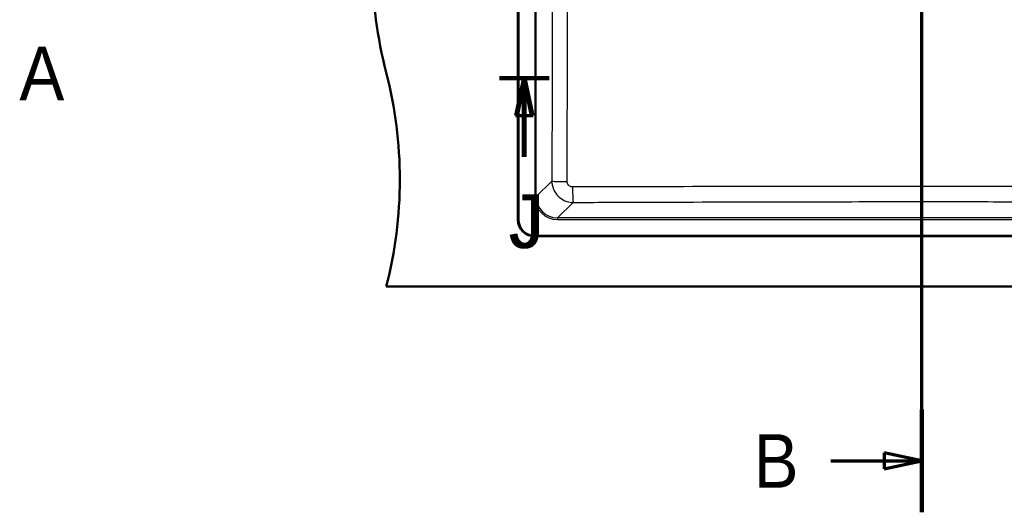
# Model space of a CAD drawing. Header units: millimetres. Extents: x 100 to 2000, y 93 to 4052.
# Tile 22 of 24: x 225 to 1144, y 3044 to 3504. Entities that reach past the tile are written whole.
import ezdxf

# ---------------------------------------------------------------- set-up
doc = ezdxf.new("R2010")
doc.units = ezdxf.units.MM
doc.header["$LTSCALE"] = 10
for name, color, linetype, lineweight in [('Section View Lines(ISO)', 7, 'Continuous', 70), ('Visible Edges(ISO)', 7, 'Continuous', 50), ('Visible Tangent Edges(ISO)', 7, 'Continuous', 25)]:
    doc.layers.add(name, color=color, linetype=linetype, lineweight=lineweight)
doc.styles.add('Text__5.0mm', font='arial.ttf', dxfattribs={"width": 0.9})

# ---------------------------------------------------------------- blocks, each defined once
blk = doc.blocks.new('2dTransSection0')
at = {"layer": 'Section View Lines(ISO)', "insert": (22.432, 342.901), "char_height": 5, "attachment_point": 7, "style": 'Text__5.0mm'}
blk.add_mtext('A', dxfattribs=at)
blk = doc.blocks.new('2dTransSection1')
at = {"layer": 'Section View Lines(ISO)', "linetype": 'Continuous'}
for p, q in [((106.675, 304.408), (106.675, 405.217)), ((106.675, 400.416), (103.175, 401.166)), ((103.175, 401.166), (103.175, 399.666)), ((98.187, 400.416), (103.175, 400.416)), ((103.175, 400.416), (106.675, 400.416)), ((103.175, 399.666), (106.675, 400.416)), ((106.675, 309.209), (103.175, 309.959)), ((103.175, 309.959), (103.175, 308.459)), ((98.187, 309.209), (103.175, 309.209)), ((103.175, 309.209), (106.675, 309.209)), ((103.175, 308.459), (106.675, 309.209))]:
    blk.add_line(p, q, dxfattribs=at)
at = {"layer": 'Section View Lines(ISO)', "linetype": 'Continuous', "lineweight": 140}
for p, q in [((106.675, 395.616), (106.675, 405.217)), ((106.675, 304.408), (106.675, 314.009))]:
    blk.add_line(p, q, dxfattribs=at)
at = {"layer": 'Section View Lines(ISO)', "linetype": 'Continuous', "flags": 128}
for points in [[(103.175, 399.666), (106.675, 400.416)], [(103.175, 308.459), (106.675, 309.209)]]:
    blk.add_lwpolyline(points, dxfattribs=at)
at = {"layer": 'Section View Lines(ISO)'}
for points in [[(103.175, 399.666), (106.675, 400.416), (103.175, 401.166), (103.175, 399.666)], [(103.175, 308.459), (106.675, 309.209), (103.175, 309.959), (103.175, 308.459)]]:
    blk.add_solid(points, dxfattribs=at)
at = {"layer": 'Section View Lines(ISO)', "char_height": 5, "attachment_point": 7, "style": 'Text__5.0mm'}
for insert in [(90.979, 397.916), (90.979, 306.709)]:
    blk.add_mtext('B', dxfattribs=dict(at, insert=insert))
blk = doc.blocks.new('2dTransSection2')
at = {"layer": 'Section View Lines(ISO)', "linetype": 'Continuous'}
for p, q in [((67.252, 344.967), (71.9, 344.967)), ((69.502, 344.967), (68.752, 341.467)), ((69.65, 344.967), (68.9, 341.467)), ((69.502, 341.467), (69.502, 344.967)), ((70.252, 341.467), (69.502, 344.967)), ((69.65, 341.467), (69.65, 344.967)), ((70.4, 341.467), (69.65, 344.967)), ((68.752, 341.467), (70.252, 341.467)), ((68.9, 341.467), (70.4, 341.467)), ((69.502, 337.614), (69.502, 341.467)), ((69.65, 337.614), (69.65, 341.467))]:
    blk.add_line(p, q, dxfattribs=at)
at = {"layer": 'Section View Lines(ISO)', "linetype": 'Continuous', "lineweight": 140}
blk.add_line((67.252, 344.967), (71.9, 344.967), dxfattribs=at)
at = {"layer": 'Section View Lines(ISO)', "linetype": 'Continuous', "flags": 128}
for points in [[(70.252, 341.467), (69.502, 344.967)], [(70.4, 341.467), (69.65, 344.967)]]:
    blk.add_lwpolyline(points, dxfattribs=at)
at = {"layer": 'Section View Lines(ISO)'}
for points in [[(70.252, 341.467), (69.502, 344.967), (68.752, 341.467), (70.252, 341.467)], [(70.4, 341.467), (69.65, 344.967), (68.9, 341.467), (70.4, 341.467)]]:
    blk.add_solid(points, dxfattribs=at)
at = {"layer": 'Section View Lines(ISO)', "char_height": 5, "attachment_point": 7, "style": 'Text__5.0mm'}
for insert in [(68.11, 329.03), (68.258, 329.03)]:
    blk.add_mtext('J', dxfattribs=dict(at, insert=insert))

msp = doc.modelspace()

# ---------------------------------------------------------------- linework, layer by layer
at = {"layer": 'Visible Edges(ISO)'}
for p, q in [((689.75, 3317.43), (689.75, 3720.43)), ((690.25, 3720.43), (690.25, 3317.43)), ((705.25, 3302.43), (1428.25, 3302.43)), ((1428.25, 3301.93), (705.25, 3301.93)), ((566.75, 3254.93), (1566.75, 3254.93))]:
    msp.add_line(p, q, dxfattribs=at)
for centre, radius, start, end in [((954.05, 3554.93), 400, 165.52249, 194.47751), ((179.46, 3354.93), 400, 345.52249, 14.47751), ((705.25, 3317.43), 15.5, 180, 270), ((705.25, 3317.43), 15, 180, 270)]:
    msp.add_arc(centre, radius, start, end, dxfattribs=at)
at = {"layer": 'Visible Tangent Edges(ISO)'}
for p, q in [((705.38, 3698.89), (705.38, 3338.98)), ((706.87, 3338.98), (706.87, 3698.89)), ((721.42, 3353.53), (706.87, 3338.98)), ((706.87, 3338.98), (705.38, 3338.98)), ((726.8, 3319.05), (741.35, 3333.61)), ((1406.71, 3319.05), (726.8, 3319.05)), ((726.8, 3319.05), (726.8, 3317.56)), ((726.8, 3317.56), (1406.71, 3317.56))]:
    msp.add_line(p, q, dxfattribs=at)
for centre, major_axis, ratio, start_param, end_param in [((736.37, 3353.53), (-15, 0.04), 0.031643, 0.08731, 1.529077), ((741.35, 3348.55), (0.05, -15), 0.041394, 4.744446, 6.195844), ((726.96, 3339.14), (-15.32, -15.32), 0.992433, 5.501585, 7.064785), ((726.96, 3339.14), (-14.27, -14.27), 0.991312, 5.501585, 7.064785)]:
    msp.add_ellipse(centre, major_axis=major_axis, ratio=ratio, start_param=start_param, end_param=end_param, dxfattribs=at)
for points, knots in [([(721.76, 3684), (721.79, 3656.46), (721.81, 3628.92), (721.81, 3573.83), (721.79, 3546.28), (721.7, 3463.66), (721.58, 3408.59), (721.42, 3353.53)], [-33.052734, -33.052734, -33.052734, -33.052734, -24.789551, -24.789551, -16.526367, -16.526367, 0, 0, 0, 0]), ([(735.74, 3353.05), (735.84, 3408.18), (735.91, 3463.35), (735.96, 3546.15), (735.96, 3573.76), (735.96, 3628.98), (735.96, 3656.59), (735.94, 3684.19)], [0, 0, 0, 0, 16.526367, 16.526367, 24.789551, 24.789551, 33.052734, 33.052734, 33.052734, 33.052734]), ([(721.42, 3353.53), (721.43, 3352.24), (721.56, 3350.94), (722.23, 3347.64), (722.96, 3345.67), (725.19, 3341.68), (726.82, 3339.73), (730.72, 3336.54), (732.99, 3335.31), (737.33, 3333.93), (739.34, 3333.62), (741.35, 3333.61)], [0, 0, 0, 0, 0.0976588, 0.0976588, 0.2539129, 0.2539129, 0.440962, 0.440962, 0.6316118, 0.6316118, 0.7837686, 0.7837686, 0.7837686, 0.7837686]), ([(740.73, 3348.07), (740.23, 3348.07), (739.72, 3348.14), (738.63, 3348.48), (738.05, 3348.79), (737.08, 3349.58), (736.67, 3350.07), (736.11, 3351.07), (735.93, 3351.57), (735.77, 3352.4), (735.74, 3352.73), (735.74, 3353.05)], [-0.7837686, -0.7837686, -0.7837686, -0.7837686, -0.6316118, -0.6316118, -0.440962, -0.440962, -0.2539129, -0.2539129, -0.0976588, -0.0976588, 0, 0, 0, 0]), ([(1392.78, 3348.07), (1344.22, 3348.2), (1295.65, 3348.31), (1214.53, 3348.42), (1182.01, 3348.46), (1121.9, 3348.49), (1094.33, 3348.5), (1031.85, 3348.5), (996.96, 3348.49), (945.06, 3348.45), (928.04, 3348.43), (866.86, 3348.36), (822.73, 3348.27), (765.99, 3348.13), (753.36, 3348.1), (740.73, 3348.07)], [0, 0, 0, 0, 14.568478, 14.568478, 24.306456, 24.306456, 32.553481, 32.553481, 42.991059, 42.991059, 48.086922, 48.086922, 61.317945, 61.317945, 65.106962, 65.106962, 65.106962, 65.106962]), ([(741.35, 3333.61), (753.97, 3333.65), (766.59, 3333.7), (823.28, 3333.89), (867.36, 3334.03), (928.42, 3334.18), (945.4, 3334.21), (997.17, 3334.3), (1031.96, 3334.34), (1094.24, 3334.34), (1121.73, 3334.32), (1181.68, 3334.23), (1214.13, 3334.16), (1295.11, 3333.95), (1343.64, 3333.78), (1392.16, 3333.61)], [-65.106962, -65.106962, -65.106962, -65.106962, -61.317945, -61.317945, -48.086922, -48.086922, -42.991059, -42.991059, -32.553481, -32.553481, -24.306456, -24.306456, -14.568478, -14.568478, 0, 0, 0, 0])]:
    msp.add_open_spline(points, degree=3, knots=knots, dxfattribs=at)

# ---------------------------------------------------------------- block references
at = {"layer": 'Section View Lines(ISO)', "xscale": 10, "yscale": 10, "zscale": 10}
for name in ['2dTransSection1', '2dTransSection0', '2dTransSection2']:
    msp.add_blockref(name, (0, 0), dxfattribs=at)

doc.saveas('drawing.dxf')
